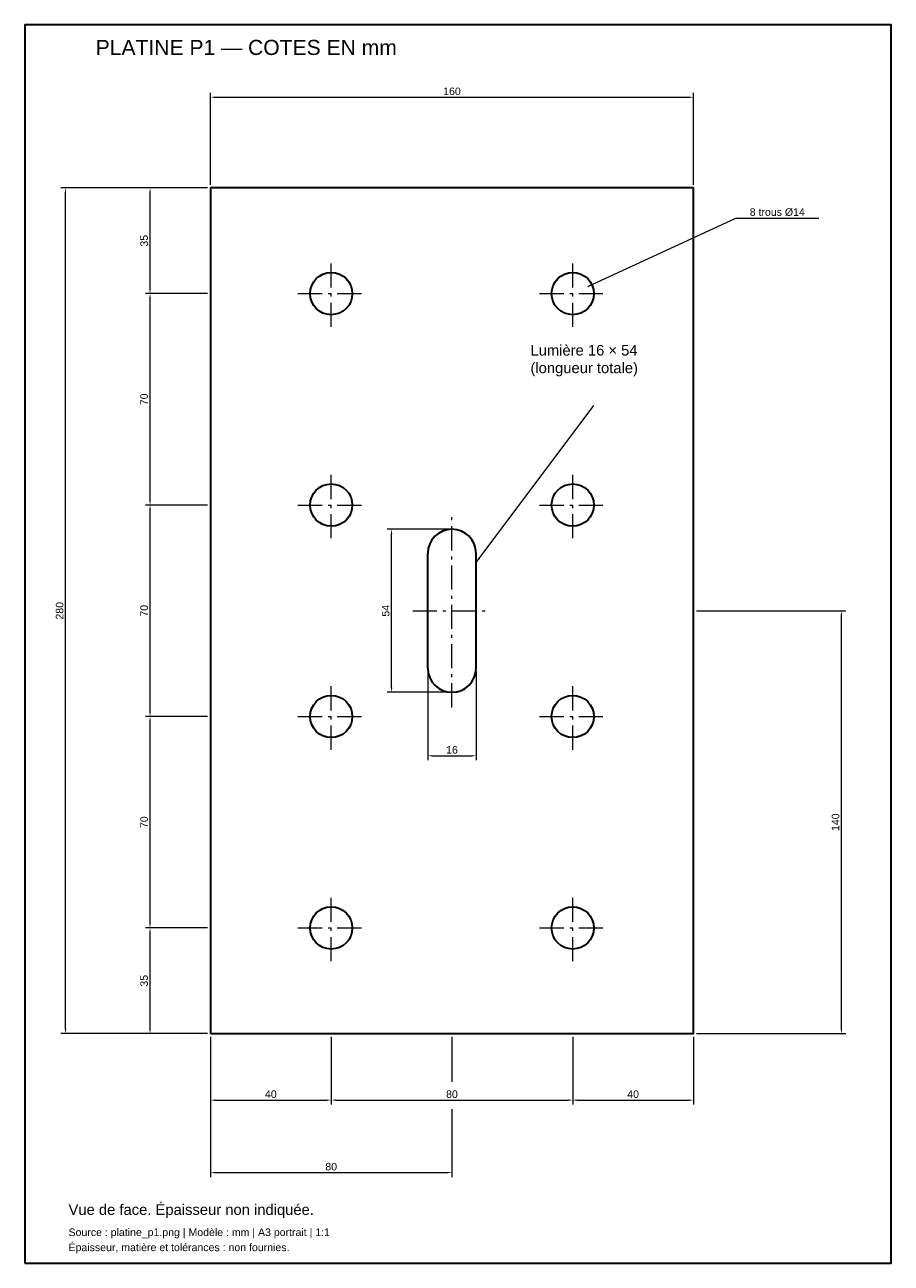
# Model space of a CAD drawing. Header units: millimetres. Extents: x -62 to 226, y -76 to 334.
import ezdxf

# ---------------------------------------------------------------- set-up
doc = ezdxf.new("R2010")
doc.units = ezdxf.units.MM
doc.linetypes.add('CAD_AXIS', pattern=[13, 8, -2, 1, -2])
for name, color, linetype, lineweight in [('AXES', 4, 'CAD_AXIS', 9), ('DIMENSIONS', 3, 'Continuous', 18), ('FRAME', 7, 'Continuous', 35), ('NOTES', 2, 'Continuous', 18), ('OUTLINE', 7, 'Continuous', 35)]:
    doc.layers.add(name, color=color, linetype=linetype, lineweight=lineweight)
doc.styles.add('CAD_TEXT', font='arial.ttf')
doc.dimstyles.new('CAD_MM', dxfattribs={"dimtxt": 2.5, "dimasz": 1.5, "dimexe": 1.5, "dimexo": 1, "dimgap": 0.7, "dimtad": 1, "dimdec": 0, "dimtxsty": 'CAD_TEXT', "dimcen": 2.5, "dimazin": 3, "dimtfac": 1, "dimtmove": 0, "dimatfit": 3, "dimtfill": 1, "dimlwd": 18, "dimlwe": 13})

# ---------------------------------------------------------------- blocks, each defined once
blk = doc.blocks.new('_CLOSEDFILLED')
at = {"color": 0, "linetype": 'BYBLOCK'}
blk.add_solid([(-1, 0.16), (0, 0), (-1, -0.16)], dxfattribs=at)
blk = doc.blocks.new('*D13')
at = {"color": 0, "lineweight": 18}
for p, q in [((124.99, 247.31), (174, 270)), ((174, 270), (201.5, 270))]:
    blk.add_line(p, q, dxfattribs=at)
at = {"layer": 'Defpoints'}
for p in [(126.35, 247.94), (120, 245)]:
    blk.add_point(p, dxfattribs=at)
at = {"layer": 'DIMENSIONS', "color": 0, "xscale": 1.5, "yscale": 1.5, "rotation": 24.84238910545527}
blk.add_blockref('_CLOSEDFILLED', (126.35, 247.94), dxfattribs=at)
at = {"layer": 'DIMENSIONS', "color": 0, "insert": (187.75, 271.95), "char_height": 2.5, "attachment_point": 5, "style": 'CAD_TEXT', "bg_fill": 3, "box_fill_scale": 1.1, "bg_fill_color": 1}
blk.add_mtext('8 trous %%c14', dxfattribs=at)

msp = doc.modelspace()

# ---------------------------------------------------------------- linework, layer by layer
at = {"layer": 'AXES'}
for p, q in [((40, 234), (40, 256)), ((120, 234), (120, 256)), ((29, 245), (51, 245)), ((109, 245), (131, 245)), ((40, 164), (40, 186)), ((120, 164), (120, 186)), ((29, 175), (51, 175)), ((109, 175), (131, 175)), ((80, 108), (80, 172)), ((67, 140), (93, 140)), ((40, 94), (40, 116)), ((120, 94), (120, 116)), ((29, 105), (51, 105)), ((109, 105), (131, 105)), ((40, 24), (40, 46)), ((120, 24), (120, 46)), ((29, 35), (51, 35)), ((109, 35), (131, 35))]:
    msp.add_line(p, q, dxfattribs=at)
at = {"layer": 'OUTLINE'}
for p, q in [((72, 121), (72, 159)), ((88, 121), (88, 159))]:
    msp.add_line(p, q, dxfattribs=at)
msp.add_lwpolyline([(0, 0), (160, 0), (160, 280), (0, 280)], close=True, dxfattribs=at)
for centre in [(40, 245), (120, 245), (40, 175), (120, 175), (40, 105), (120, 105), (40, 35), (120, 35)]:
    msp.add_circle(centre, 7, dxfattribs=at)
for centre, start, end in [((80, 159), 0, 180), ((80, 121), 180, 360)]:
    msp.add_arc(centre, 8, start, end, dxfattribs=at)

# ---------------------------------------------------------------- texts
at = {"layer": 'NOTES', "style": 'CAD_TEXT'}
for s, height, p in [('PLATINE P1 — COTES EN mm', 5, (-38, 324)), ('Vue de face. Épaisseur non indiquée.', 3.5, (-47, -60)), ('Source : platine_p1.png | Modèle : mm | A3 portrait | 1:1', 2.5, (-47, -67)), ('Épaisseur, matière et tolérances : non fournies.', 2.5, (-47, -72))]:
    msp.add_text(s, height=height, dxfattribs=at).set_placement(p)
at = {"layer": 'NOTES', "insert": (106, 228), "char_height": 3.5, "width": 100, "attachment_point": 1, "style": 'CAD_TEXT'}
msp.add_mtext('Lumière 16 × 54\\P(longueur totale)', dxfattribs=at)

# ---------------------------------------------------------------- leaders
at = {"layer": 'NOTES'}
msp.add_leader([(88, 156), (127, 208)], dimstyle='CAD_MM', override={"dimasz": 1.8, "dimclrd": 0}, dxfattribs=at)

# ---------------------------------------------------------------- next in the draw order: dimensions: what is measured, and where the dimension line sits
at = {"layer": 'DIMENSIONS'}
for base, p1, p2 in [((0, 310), (0, 280), (160, 280)), ((72, 92), (72, 121), (88, 121))]:
    msp.add_linear_dim(base=base, p1=p1, p2=p2, dimstyle='CAD_MM', dxfattribs=at).render()
dim = msp.add_diameter_dim_2p(p1=(113.65, 242.06), p2=(126.35, 247.94), text='8 trous <>', dimstyle='CAD_MM', override={"dimtad": 1, "dimtih": 1, "dimtoh": 1}, dxfattribs=at)
dim.commit()
dim.dimension.update_dxf_attribs({"geometry": '*D13', "text_midpoint": (174, 270), "dimtype": 163})

# ---------------------------------------------------------------- next in the draw order: dimensions: what is measured, and where the dimension line sits
for base, p1, p2 in [((-48, 0), (0, 0), (0, 280)), ((60, 113), (80, 113), (80, 167))]:
    msp.add_linear_dim(base=base, p1=p1, p2=p2, angle=90, dimstyle='CAD_MM', dxfattribs=at).render()

# ---------------------------------------------------------------- next in the draw order: dimensions: what is measured, and where the dimension line sits
msp.add_linear_dim(base=(-20, 0), p1=(0, 0), p2=(0, 35), angle=90, dimstyle='CAD_MM', dxfattribs=at).render()

# ---------------------------------------------------------------- next in the draw order: dimensions: what is measured, and where the dimension line sits
msp.add_linear_dim(base=(-20, 35), p1=(0, 35), p2=(0, 105), angle=90, dimstyle='CAD_MM', dxfattribs=at).render()
msp.add_linear_dim(base=(0, -22), p1=(0, 0), p2=(40, 0), dimstyle='CAD_MM', dxfattribs=at).render()

# ---------------------------------------------------------------- next in the draw order: dimensions: what is measured, and where the dimension line sits
msp.add_linear_dim(base=(-20, 105), p1=(0, 105), p2=(0, 175), angle=90, dimstyle='CAD_MM', dxfattribs=at).render()
msp.add_linear_dim(base=(40, -22), p1=(40, 0), p2=(120, 0), dimstyle='CAD_MM', dxfattribs=at).render()

# ---------------------------------------------------------------- next in the draw order: dimensions: what is measured, and where the dimension line sits
msp.add_linear_dim(base=(-20, 175), p1=(0, 175), p2=(0, 245), angle=90, dimstyle='CAD_MM', dxfattribs=at).render()
msp.add_linear_dim(base=(0, -46), p1=(0, 0), p2=(80, 0), dimstyle='CAD_MM', override={"dimse2": 1}, dxfattribs=at).render()
msp.add_linear_dim(base=(120, -22), p1=(120, 0), p2=(160, 0), dimstyle='CAD_MM', dxfattribs=at).render()

# ---------------------------------------------------------------- next in the draw order: linework, layer by layer
for p, q in [((80, -1), (80, -16)), ((80, -25), (80, -47.5))]:
    msp.add_line(p, q, dxfattribs=at)

# ---------------------------------------------------------------- next in the draw order: dimensions: what is measured, and where the dimension line sits
for base, p1, p2 in [((-20, 245), (0, 245), (0, 280)), ((209, 0), (160, 0), (160, 140))]:
    msp.add_linear_dim(base=base, p1=p1, p2=p2, angle=90, dimstyle='CAD_MM', dxfattribs=at).render()

# ---------------------------------------------------------------- next in the draw order: linework, layer by layer
at = {"layer": 'FRAME'}
msp.add_lwpolyline([(-61.5, -76), (225.5, -76), (225.5, 334), (-61.5, 334)], close=True, dxfattribs=at)

doc.saveas('drawing.dxf')
